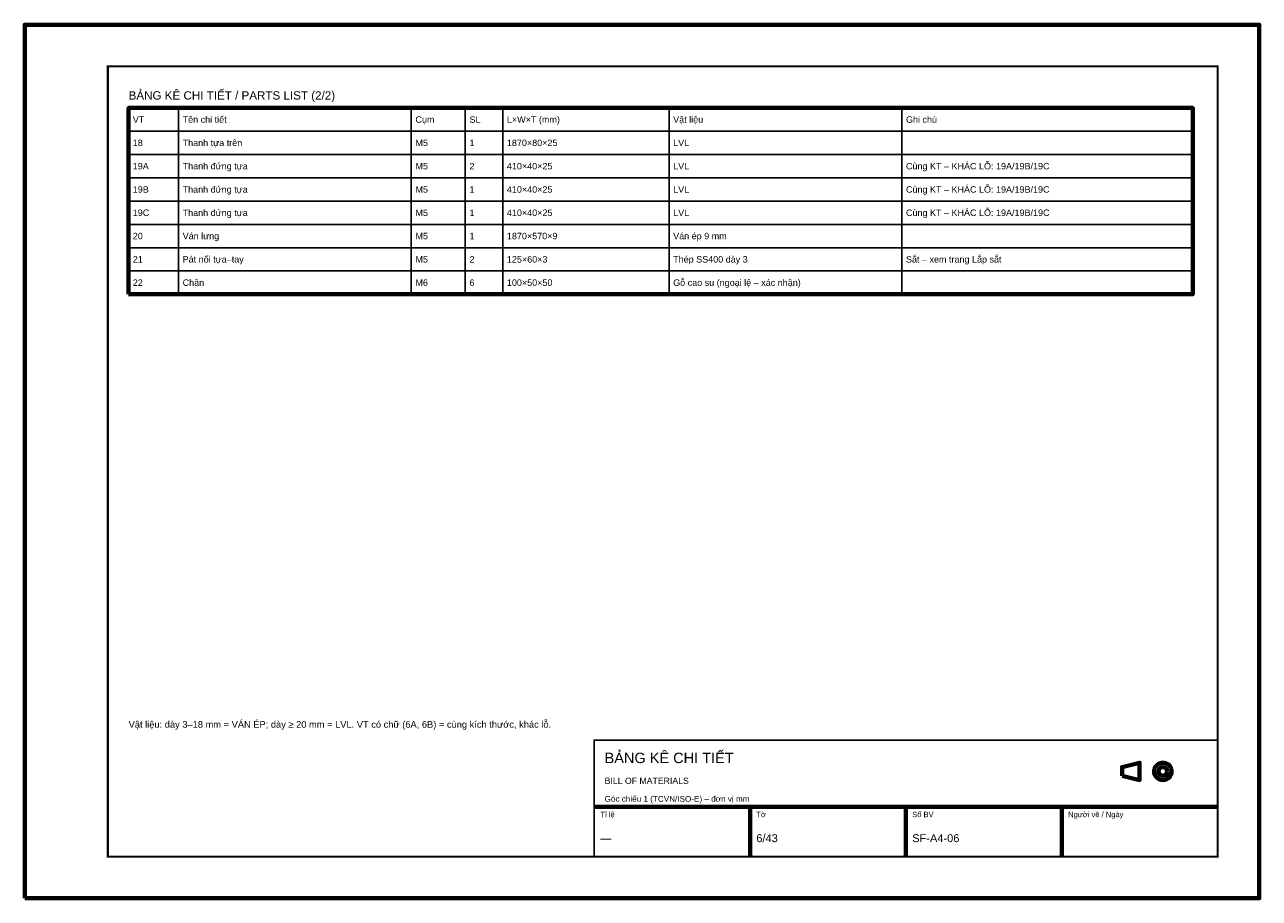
# Model space of a CAD drawing. Header units: millimetres. Extents: x 0 to 2970, y 0 to 2100.
import ezdxf
from ezdxf.enums import TextEntityAlignment as Align

# ---------------------------------------------------------------- set-up
doc = ezdxf.new("R2010")
doc.units = ezdxf.units.MM
doc.header["$LTSCALE"] = 10
for name, color, linetype, lineweight in [('0-KHUNG-BANVE', 7, 'CONTINUOUS', 70), ('6-CHU', 7, 'CONTINUOUS', 25), ('7-BANG-KE', 7, 'CONTINUOUS', 25)]:
    doc.layers.add(name, color=color, linetype=linetype, lineweight=lineweight)
doc.styles.add('VN', font='arial.ttf')

msp = doc.modelspace()

# ---------------------------------------------------------------- linework, layer by layer
at = {"layer": '0-KHUNG-BANVE'}
for p, q in [((1370, 220), (2870, 220)), ((1745, 100), (1745, 220)), ((2120, 100), (2120, 220)), ((2495, 100), (2495, 220))]:
    msp.add_line(p, q, dxfattribs=at)
for points in [[(0, 0), (2970, 0), (2970, 2100), (0, 2100)], [(250, 1452), (2810, 1452), (2810, 1900), (250, 1900)], [(2640, 294.5), (2682, 284), (2682, 326), (2640, 315.5)]]:
    msp.add_lwpolyline(points, close=True, dxfattribs=at)
for points, const_width in [([(200, 100), (2870, 100), (2870, 2000), (200, 2000)], 5), ([(1370, 100), (2870, 100), (2870, 380), (1370, 380)], 4)]:
    msp.add_lwpolyline(points, close=True, dxfattribs=dict(at, const_width=const_width))
for radius in [21, 10.5]:
    msp.add_circle((2738, 305), radius, dxfattribs=at)
at = {"layer": '7-BANG-KE'}
for points in [[(250, 1844), (370, 1844), (370, 1900), (250, 1900)], [(370, 1844), (930, 1844), (930, 1900), (370, 1900)], [(930, 1844), (1060, 1844), (1060, 1900), (930, 1900)], [(1060, 1844), (1150, 1844), (1150, 1900), (1060, 1900)], [(1150, 1844), (1550, 1844), (1550, 1900), (1150, 1900)], [(1550, 1844), (2110, 1844), (2110, 1900), (1550, 1900)], [(2110, 1844), (2810, 1844), (2810, 1900), (2110, 1900)], [(250, 1788), (370, 1788), (370, 1844), (250, 1844)], [(370, 1788), (930, 1788), (930, 1844), (370, 1844)], [(930, 1788), (1060, 1788), (1060, 1844), (930, 1844)], [(1060, 1788), (1150, 1788), (1150, 1844), (1060, 1844)], [(1150, 1788), (1550, 1788), (1550, 1844), (1150, 1844)], [(1550, 1788), (2110, 1788), (2110, 1844), (1550, 1844)], [(2110, 1788), (2810, 1788), (2810, 1844), (2110, 1844)], [(250, 1732), (370, 1732), (370, 1788), (250, 1788)], [(370, 1732), (930, 1732), (930, 1788), (370, 1788)], [(930, 1732), (1060, 1732), (1060, 1788), (930, 1788)], [(1060, 1732), (1150, 1732), (1150, 1788), (1060, 1788)], [(1150, 1732), (1550, 1732), (1550, 1788), (1150, 1788)], [(1550, 1732), (2110, 1732), (2110, 1788), (1550, 1788)], [(2110, 1732), (2810, 1732), (2810, 1788), (2110, 1788)], [(250, 1676), (370, 1676), (370, 1732), (250, 1732)], [(370, 1676), (930, 1676), (930, 1732), (370, 1732)], [(930, 1676), (1060, 1676), (1060, 1732), (930, 1732)], [(1060, 1676), (1150, 1676), (1150, 1732), (1060, 1732)], [(1150, 1676), (1550, 1676), (1550, 1732), (1150, 1732)], [(1550, 1676), (2110, 1676), (2110, 1732), (1550, 1732)], [(2110, 1676), (2810, 1676), (2810, 1732), (2110, 1732)], [(250, 1620), (370, 1620), (370, 1676), (250, 1676)], [(370, 1620), (930, 1620), (930, 1676), (370, 1676)], [(930, 1620), (1060, 1620), (1060, 1676), (930, 1676)], [(1060, 1620), (1150, 1620), (1150, 1676), (1060, 1676)], [(1150, 1620), (1550, 1620), (1550, 1676), (1150, 1676)], [(1550, 1620), (2110, 1620), (2110, 1676), (1550, 1676)], [(2110, 1620), (2810, 1620), (2810, 1676), (2110, 1676)], [(250, 1564), (370, 1564), (370, 1620), (250, 1620)], [(370, 1564), (930, 1564), (930, 1620), (370, 1620)], [(930, 1564), (1060, 1564), (1060, 1620), (930, 1620)], [(1060, 1564), (1150, 1564), (1150, 1620), (1060, 1620)], [(1150, 1564), (1550, 1564), (1550, 1620), (1150, 1620)], [(1550, 1564), (2110, 1564), (2110, 1620), (1550, 1620)], [(2110, 1564), (2810, 1564), (2810, 1620), (2110, 1620)], [(250, 1508), (370, 1508), (370, 1564), (250, 1564)], [(370, 1508), (930, 1508), (930, 1564), (370, 1564)], [(930, 1508), (1060, 1508), (1060, 1564), (930, 1564)], [(1060, 1508), (1150, 1508), (1150, 1564), (1060, 1564)], [(1150, 1508), (1550, 1508), (1550, 1564), (1150, 1564)], [(1550, 1508), (2110, 1508), (2110, 1564), (1550, 1564)], [(2110, 1508), (2810, 1508), (2810, 1564), (2110, 1564)], [(250, 1452), (370, 1452), (370, 1508), (250, 1508)], [(370, 1452), (930, 1452), (930, 1508), (370, 1508)], [(930, 1452), (1060, 1452), (1060, 1508), (930, 1508)], [(1060, 1452), (1150, 1452), (1150, 1508), (1060, 1508)], [(1150, 1452), (1550, 1452), (1550, 1508), (1150, 1508)], [(1550, 1452), (2110, 1452), (2110, 1508), (1550, 1508)], [(2110, 1452), (2810, 1452), (2810, 1508), (2110, 1508)]]:
    msp.add_lwpolyline(points, close=True, dxfattribs=at)

# ---------------------------------------------------------------- texts
at = {"layer": '6-CHU', "style": 'VN'}
for s, height, p in [('Vật liệu: dày 3–18 mm = VÁN ÉP; dày ≥ 20 mm = LVL. VT có chữ (6A, 6B) = cùng kích thước, khác lỗ.', 16, (250, 410)), ('BẢNG KÊ CHI TIẾT', 25, (1395, 325)), ('BILL OF MATERIALS', 15, (1395, 275)), ('Góc chiếu 1 (TCVN/ISO-E) – đơn vị mm', 14, (1395, 232)), ('Tỉ lệ', 13, (1385, 195)), ('Tờ', 13, (1760, 195)), ('Số BV', 13, (2135, 195)), ('Người vẽ / Ngày', 13, (2510, 195)), ('6/43', 19, (1760, 135)), ('SF-A4-06', 19, (2135, 135)), ('—', 19, (1385, 135))]:
    msp.add_text(s, height=height, dxfattribs=at).set_placement(p)
at = {"layer": '7-BANG-KE', "style": 'VN'}
msp.add_text('BẢNG KÊ CHI TIẾT / PARTS LIST (2/2)', height=20, dxfattribs=at).set_placement((250, 1920))
for s, p in [('VT', (260, 1872)), ('Tên chi tiết', (380, 1872)), ('Cụm', (940, 1872)), ('SL', (1070, 1872)), ('L×W×T (mm)', (1160, 1872)), ('Vật liệu', (1560, 1872)), ('Ghi chú', (2120, 1872)), ('18', (260, 1816)), ('Thanh tựa trên', (380, 1816)), ('M5', (940, 1816)), ('1', (1070, 1816)), ('1870×80×25', (1160, 1816)), ('LVL', (1560, 1816)), ('19A', (260, 1760)), ('Thanh đứng tựa', (380, 1760)), ('M5', (940, 1760)), ('2', (1070, 1760)), ('410×40×25', (1160, 1760)), ('LVL', (1560, 1760)), ('Cùng KT – KHÁC LỖ: 19A/19B/19C', (2120, 1760)), ('19B', (260, 1704)), ('Thanh đứng tựa', (380, 1704)), ('M5', (940, 1704)), ('1', (1070, 1704)), ('410×40×25', (1160, 1704)), ('LVL', (1560, 1704)), ('Cùng KT – KHÁC LỖ: 19A/19B/19C', (2120, 1704)), ('19C', (260, 1648)), ('Thanh đứng tựa', (380, 1648)), ('M5', (940, 1648)), ('1', (1070, 1648)), ('410×40×25', (1160, 1648)), ('LVL', (1560, 1648)), ('Cùng KT – KHÁC LỖ: 19A/19B/19C', (2120, 1648)), ('20', (260, 1592)), ('Ván lưng', (380, 1592)), ('M5', (940, 1592)), ('1', (1070, 1592)), ('1870×570×9', (1160, 1592)), ('Ván ép 9 mm', (1560, 1592)), ('Pát nối tựa–tay', (380, 1536)), ('Thép SS400 dày 3', (1560, 1536)), ('Sắt – xem trang Lắp sắt', (2120, 1536)), ('21', (260, 1536)), ('M5', (940, 1536)), ('2', (1070, 1536)), ('125×60×3', (1160, 1536)), ('22', (260, 1480)), ('Chân', (380, 1480)), ('M6', (940, 1480)), ('6', (1070, 1480)), ('100×50×50', (1160, 1480)), ('Gỗ cao su (ngoại lệ – xác nhận)', (1560, 1480))]:
    msp.add_text(s, height=15.5, dxfattribs=at).set_placement(p, align=Align.MIDDLE_LEFT)

doc.saveas('drawing.dxf')
